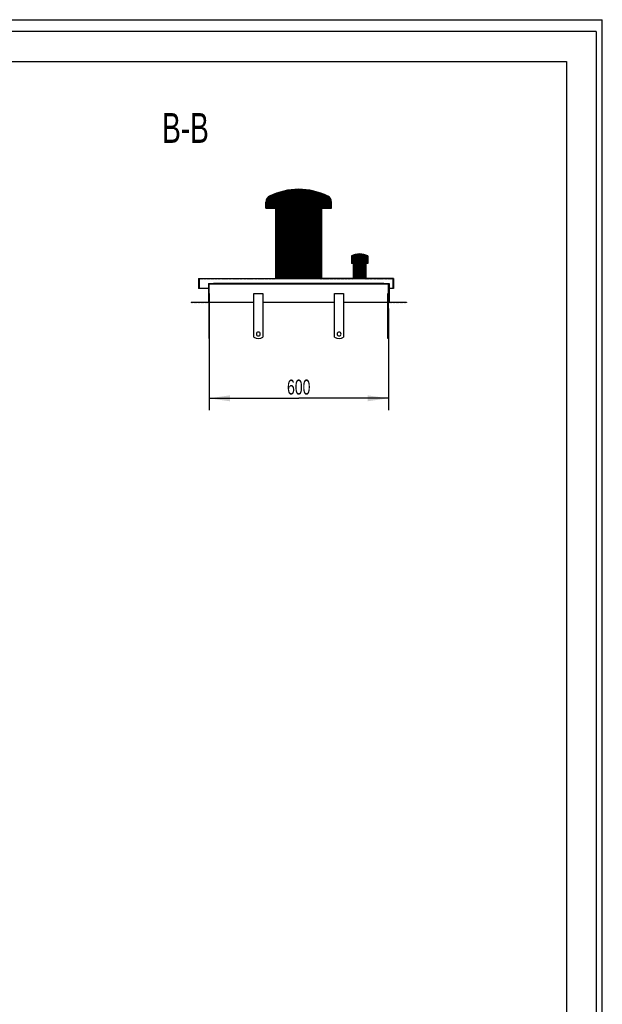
# Model space of a CAD drawing. Header units: millimetres. Extents: x 0 to 4200, y 0 to 5940.
# Tile 2 of 2: x 2251 to 4200, y 2647 to 5940. Entities that reach past the tile are written whole.
import ezdxf

# ---------------------------------------------------------------- set-up
doc = ezdxf.new("R2010")
doc.units = ezdxf.units.MM
doc.header["$LTSCALE"] = 387.2
doc.layers.get('0').update_dxf_attribs({"linetype": 'CONTINUOUS'})
for name, color, linetype in [('_2D-BEM', 7, 'CONTINUOUS'), ('_ACHSEN', 7, 'CONTINUOUS'), ('_ZEICHNUNGSELEM', 7, 'CONTINUOUS')]:
    doc.layers.add(name, color=color, linetype=linetype)
doc.styles.get("Standard").update_dxf_attribs({"font": 'txt', "width": 0.7})
doc.dimstyles.new('DIMSTYLE_1', dxfattribs={"dimtxt": 50, "dimasz": 70, "dimexe": 2, "dimexo": 1, "dimtad": 1, "dimdec": 1, "dimtxsty": 'Standard', "dimblk": '_FILLED', "dimblk1": '_FILLED', "dimblk2": '_FILLED', "dimcen": 0.09, "dimadec": 1, "dimazin": 2, "dimtp": 0.8, "dimtm": 0.8, "dimtfac": 1, "dimtdec": 1, "dimtofl": 0, "dimtmove": 0, "dimatfit": 3, "dimldrblk": '_FILLED', "dimfxl": 1, "dimtolj": 1, "dimarcsym": 0})

# ---------------------------------------------------------------- blocks, each defined once
blk = doc.blocks.new('_FILLED')
at = {"color": 0, "linetype": 'ByBlock'}
blk.add_solid([(0, 0), (-1, 0.1428571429), (-1, -0.1428571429)], dxfattribs=at)
blk = doc.blocks.new('*D4')
at = {"layer": '_2D-BEM', "color": 2, "linetype": 'Continuous'}
for p, q in [((2884.6790757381, 4973.8394462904), (2884.6790757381, 4633.8511827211)), ((3484.6790757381, 4973.8394462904), (3484.6790757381, 4633.8511827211)), ((2884.6790757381, 4673.8511827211), (3184.6790757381, 4673.8511827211)), ((3484.6790757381, 4673.8511827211), (3184.6790757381, 4673.8511827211))]:
    blk.add_line(p, q, dxfattribs=at)
at = {"layer": '_2D-BEM', "color": 2, "linetype": 'Continuous', "xscale": 70, "yscale": 70, "zscale": 70, "rotation": 180}
blk.add_blockref('_FILLED', (2884.6790757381, 4673.8511827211), dxfattribs=at)
at = {"layer": '_2D-BEM', "color": 2, "linetype": 'Continuous', "xscale": 70, "yscale": 70, "zscale": 70}
blk.add_blockref('_FILLED', (3484.6790757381, 4673.8511827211), dxfattribs=at)
at = {"layer": '_2D-BEM', "color": 2, "linetype": 'Continuous', "insert": (3184.6790757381, 4736.3511827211), "char_height": 50, "width": 176.7857142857, "attachment_point": 2, "line_spacing_factor": 0.9}
blk.add_mtext('600', dxfattribs=at)

msp = doc.modelspace()

# ---------------------------------------------------------------- hatches: boundary and pattern name
at = {"linetype": 'Continuous'}
h = msp.add_hatch(dxfattribs=at)
h.set_pattern_fill('B', color=2, scale=2.6054165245, angle=45, style=0, pattern_type=0)
h.set_pattern_definition([(45, (0, 0), (-1.8423076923, 1.8423076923), [])])
h.paths.add_polyline_path([(3544.6790757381, 4993.8394462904), (3484.6790757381, 4993.8394462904), (3484.6790757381, 5055.8394462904), (3469.6790757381, 5055.8394462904), (3469.6790757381, 5057.8394462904), (3486.6790757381, 5057.8394462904), (3486.6790757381, 4995.8394462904), (3544.6790757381, 4995.8394462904)])
edge = h.paths.add_edge_path()
edge.add_line((2884.6790757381, 4993.8394462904), (2824.6790757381, 4993.8394462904))
edge.add_line((2824.6790757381, 4995.8394462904), (2824.6790757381, 4993.8394462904))
edge.add_line((2824.6790757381, 4995.8394462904), (2882.6790757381, 4995.8394462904))
edge.add_line((2882.6790757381, 5057.8394462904), (2882.6790757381, 4995.8394462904))
edge.add_line((2882.6790757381, 5057.8394462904), (2899.6790757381, 5057.8394462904))
edge.add_line((2899.6790757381, 5055.8394462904), (2899.6790757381, 5057.8394462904))
edge.add_line((2899.6790757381, 5055.8394462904), (2884.6790757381, 5055.8394462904))
edge.add_line((2884.6790757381, 4993.8394462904), (2884.6790757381, 5055.8394462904))
edge = h.paths.add_edge_path()
edge.add_line((3501.6790757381, 5040.8394462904), (3499.6790757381, 5040.8394462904))
edge.add_line((3499.6790757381, 5072.8394462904), (3499.6790757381, 5040.8394462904))
edge.add_line((3499.6790757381, 5072.8394462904), (2851.6790757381, 5072.8394462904))
edge.add_line((2851.6790757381, 5072.8394462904), (2851.6790757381, 5040.8394462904))
edge.add_line((2851.6790757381, 5040.8394462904), (2849.6790757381, 5040.8394462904))
edge.add_line((2849.6790757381, 5074.8394462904), (2849.6790757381, 5040.8394462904))
edge.add_line((2849.6790757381, 5074.8394462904), (3107.6790757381, 5074.8394462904))
edge.add_line((3107.6790757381, 5074.8394462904), (3107.6790757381, 5310.2292619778))
edge.add_line((3075.1790757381, 5310.2292619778), (3107.6790757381, 5310.2292619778))
edge.add_line((3075.1790757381, 5310.2292619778), (3075.1790757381, 5330.2292619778))
edge.add_arc((3097.0790757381, 5330.2292619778), 21.9, 116.4945026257, 180)
edge.add_arc((3185.0523512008, 5153.7397642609), 219.1, 90.097613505, 116.4945026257)
edge.add_arc((3184.3058002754, 5153.7397642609), 219.1, 63.50549737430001, 89.902386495)
edge.add_arc((3272.2790757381, 5330.2292619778), 21.9, 0, 63.50549737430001)
edge.add_line((3294.1790757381, 5310.2292619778), (3294.1790757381, 5330.2292619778))
edge.add_line((3261.6790757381, 5310.2292619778), (3294.1790757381, 5310.2292619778))
edge.add_line((3261.6790757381, 5074.8394462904), (3261.6790757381, 5310.2292619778))
edge.add_line((3366.9290757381, 5074.8394462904), (3261.6790757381, 5074.8394462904))
edge.add_line((3366.9290757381, 5124.8394462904), (3366.9290757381, 5074.8394462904))
edge.add_line((3366.9290757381, 5124.8394462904), (3360.6290757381, 5124.8394462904))
edge.add_line((3360.6290757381, 5149.8394462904), (3360.6290757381, 5124.8394462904))
edge.add_arc((3388.1290757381, 5099.3419215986), 57.5, 90, 118.5718781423)
edge.add_arc((3388.1290757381, 5099.3419215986), 57.5, 61.42812185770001, 90)
edge.add_line((3415.6290757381, 5149.8394462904), (3415.6290757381, 5124.8394462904))
edge.add_line((3415.6290757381, 5124.8394462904), (3409.3290757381, 5124.8394462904))
edge.add_line((3409.3290757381, 5124.8394462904), (3409.3290757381, 5074.8394462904))
edge.add_line((3501.6790757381, 5074.8394462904), (3409.3290757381, 5074.8394462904))
edge.add_line((3501.6790757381, 5074.8394462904), (3501.6790757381, 5040.8394462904))

# ---------------------------------------------------------------- linework, layer by layer
at = {"color": 7, "linetype": 'Continuous'}
for p, q in [((0, 5940), (4200, 5940)), ((0, 5940), (4200, 5940)), ((4200, 0), (4200, 5940)), ((4200, 0), (4200, 5940)), ((3075.1790757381, 5310.2292619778), (3075.1790757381, 5330.2292619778)), ((3075.1790757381, 5310.2292619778), (3107.6790757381, 5310.2292619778)), ((3107.6790757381, 5074.8394462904), (3107.6790757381, 5310.2292619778)), ((3261.6790757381, 5310.2292619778), (3294.1790757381, 5310.2292619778)), ((3261.6790757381, 5074.8394462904), (3261.6790757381, 5310.2292619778)), ((3294.1790757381, 5310.2292619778), (3294.1790757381, 5330.2292619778)), ((3360.6290757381, 5149.8394462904), (3360.6290757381, 5124.8394462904)), ((3415.6290757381, 5149.8394462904), (3415.6290757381, 5124.8394462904)), ((3366.9290757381, 5124.8394462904), (3360.6290757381, 5124.8394462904)), ((3366.9290757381, 5124.8394462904), (3366.9290757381, 5074.8394462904)), ((3415.6290757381, 5124.8394462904), (3409.3290757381, 5124.8394462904)), ((3409.3290757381, 5124.8394462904), (3409.3290757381, 5074.8394462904)), ((2849.6790757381, 5074.8394462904), (3107.6790757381, 5074.8394462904)), ((2849.6790757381, 5074.8394462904), (2849.6790757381, 5040.8394462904)), ((2851.6790757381, 5072.8394462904), (2851.6790757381, 5040.8394462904)), ((3499.6790757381, 5072.8394462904), (2851.6790757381, 5072.8394462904)), ((3366.9290757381, 5074.8394462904), (3261.6790757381, 5074.8394462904)), ((3501.6790757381, 5074.8394462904), (3409.3290757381, 5074.8394462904)), ((3499.6790757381, 5072.8394462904), (3499.6790757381, 5040.8394462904)), ((3501.6790757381, 5074.8394462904), (3501.6790757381, 5040.8394462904)), ((2851.6790757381, 5040.8394462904), (2849.6790757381, 5040.8394462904)), ((2882.6790757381, 5040.8394462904), (2851.6790757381, 5040.8394462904)), ((2882.6790757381, 5057.8394462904), (2899.6790757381, 5057.8394462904)), ((2882.6790757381, 5057.8394462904), (2882.6790757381, 4995.8394462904)), ((2899.6790757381, 5055.8394462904), (2884.6790757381, 5055.8394462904)), ((2884.6790757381, 4993.8394462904), (2884.6790757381, 5055.8394462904)), ((3469.6790757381, 5057.8394462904), (2899.6790757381, 5057.8394462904)), ((2899.6790757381, 5055.8394462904), (2899.6790757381, 5057.8394462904)), ((3469.6790757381, 5055.8394462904), (2899.6790757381, 5055.8394462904)), ((3469.6790757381, 5055.8394462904), (3469.6790757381, 5057.8394462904)), ((3469.6790757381, 5057.8394462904), (3486.6790757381, 5057.8394462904)), ((3484.6790757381, 5055.8394462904), (3469.6790757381, 5055.8394462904)), ((3484.6790757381, 4993.8394462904), (3484.6790757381, 5055.8394462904)), ((3486.6790757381, 5057.8394462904), (3486.6790757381, 4995.8394462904)), ((3499.6790757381, 5040.8394462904), (3486.6790757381, 5040.8394462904)), ((3501.6790757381, 5040.8394462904), (3499.6790757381, 5040.8394462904)), ((3482.6790757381, 4878.8394462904), (3482.6790757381, 5023.8394462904)), ((3484.6790757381, 5023.8394462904), (3482.6790757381, 5023.8394462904)), ((2824.6790757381, 4995.8394462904), (2882.6790757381, 4995.8394462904)), ((2824.6790757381, 4995.8394462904), (2824.6790757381, 4993.8394462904)), ((2884.6790757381, 4993.8394462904), (2824.6790757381, 4993.8394462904)), ((3544.6790757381, 4993.8394462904), (3484.6790757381, 4993.8394462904)), ((3484.6790757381, 4878.8394462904), (3484.6790757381, 4993.8394462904)), ((3486.6790757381, 4995.8394462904), (3544.6790757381, 4995.8394462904)), ((3544.6790757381, 4995.8394462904), (3544.6790757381, 4993.8394462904)), ((2886.6790757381, 4873.8394462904), (2884.6790757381, 4873.8394462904)), ((3482.6790757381, 4873.8394545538), (3482.6790757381, 4878.8394462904)), ((3484.6790757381, 4878.8394462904), (3482.6790757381, 4878.8394462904)), ((3484.6790757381, 4873.8394462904), (3482.6790757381, 4873.8394462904)), ((3484.6790757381, 4873.8394545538), (3484.6790757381, 4878.8394462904))]:
    msp.add_line(p, q, dxfattribs=at)
at = {"color": 3, "linetype": 'Continuous'}
for q in [(0, 5900), (4180, 0)]:
    msp.add_line((4180, 5900), q, dxfattribs=at)
at = {"color": 5, "linetype": 'Continuous'}
for p, q in [((400, 5800), (4080, 5800)), ((4080, 5800), (4080, 100))]:
    msp.add_line(p, q, dxfattribs=at)
at = {"color": 7, "linetype": 'Continuous'}
for centre, radius, start, end in [((3185.0523512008, 5153.7397642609), 219.1, 90.097613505, 116.4945026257), ((3184.3058002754, 5153.7397642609), 219.1, 63.50549737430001, 89.902386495), ((3097.0790757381, 5330.2292619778), 21.9, 116.4945026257, 180), ((3272.2790757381, 5330.2292619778), 21.9, 0, 63.50549737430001), ((3388.1290757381, 5099.3419215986), 57.5, 90, 118.5718781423), ((3388.1290757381, 5099.3419215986), 57.5, 61.42812185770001, 90)]:
    msp.add_arc(centre, radius, start, end, dxfattribs=at)
at = {"layer": '_ACHSEN', "color": 7, "linetype": 'Continuous'}
for p, q in [((2884.6790757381, 5023.8394462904), (2886.6790757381, 5023.8394462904)), ((2886.6790757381, 4878.8394462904), (2886.6790757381, 5023.8394462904)), ((3034.6790757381, 4878.8394462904), (3034.6790757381, 5023.8394462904)), ((3034.6790757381, 5023.8394462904), (3064.6790757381, 5023.8394462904)), ((3064.6790757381, 5023.8394462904), (3064.6790757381, 4878.8394462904)), ((3304.6790757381, 5023.8394462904), (3334.6790757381, 5023.8394462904)), ((3304.6790757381, 4878.8394462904), (3304.6790757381, 5023.8394462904)), ((3334.6790757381, 5023.8394462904), (3334.6790757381, 4878.8394462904)), ((2884.6790757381, 4878.8394462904), (2884.6790757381, 4993.8394462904)), ((3034.6790757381, 4993.8394462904), (2886.6790757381, 4993.8394462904)), ((3304.6790757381, 4993.8394462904), (3064.6790757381, 4993.8394462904)), ((3482.6790757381, 4993.8394462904), (3334.6790757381, 4993.8394462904)), ((2884.6790757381, 4873.8394545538), (2884.6790757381, 4878.8394462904)), ((2884.6790757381, 4878.8394462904), (2886.6790757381, 4878.8394462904)), ((2886.6790757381, 4873.8394545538), (2886.6790757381, 4878.8394462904))]:
    msp.add_line(p, q, dxfattribs=at)
for centre, radius, start, end in [((3049.6790757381, 4898.8394462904), 25, 233.1301023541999, 306.8698976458), ((3049.6790757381, 4888.8394462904), 6.5, 0, 180), ((3049.6790757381, 4888.8394462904), 6.5, 180, 360), ((3319.6790757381, 4898.8394462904), 25, 233.1301023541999, 306.8698976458), ((3319.6790757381, 4888.8394462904), 6.5, 0, 180), ((3319.6790757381, 4888.8394462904), 6.5, 180, 360)]:
    msp.add_arc(centre, radius, start, end, dxfattribs=at)

# ---------------------------------------------------------------- texts
at = {"layer": '_ZEICHNUNGSELEM', "color": 2, "linetype": 'Continuous', "insert": (2883.9162248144, 5628.0490377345), "char_height": 100, "width": 342.8571428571, "attachment_point": 3, "line_spacing_factor": 0.9}
msp.add_mtext('B-B', dxfattribs=at)

# ---------------------------------------------------------------- dimensions: what is measured, and where the dimension line sits
at = {"layer": '_2D-BEM', "color": 2, "linetype": 'Continuous'}
dim = msp.add_linear_dim(base=(3484.6790757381, 4673.8511827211), p1=(2884.6790757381, 4974.8394462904), p2=(3484.6790757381, 4974.8394462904), dimstyle='DIMSTYLE_1', dxfattribs=at)
dim.commit()
dim.dimension.update_dxf_attribs({"geometry": '*D4', "text_midpoint": (3177.5361523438, 4673.8511827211), "dimtype": 160})

doc.saveas('drawing.dxf')
